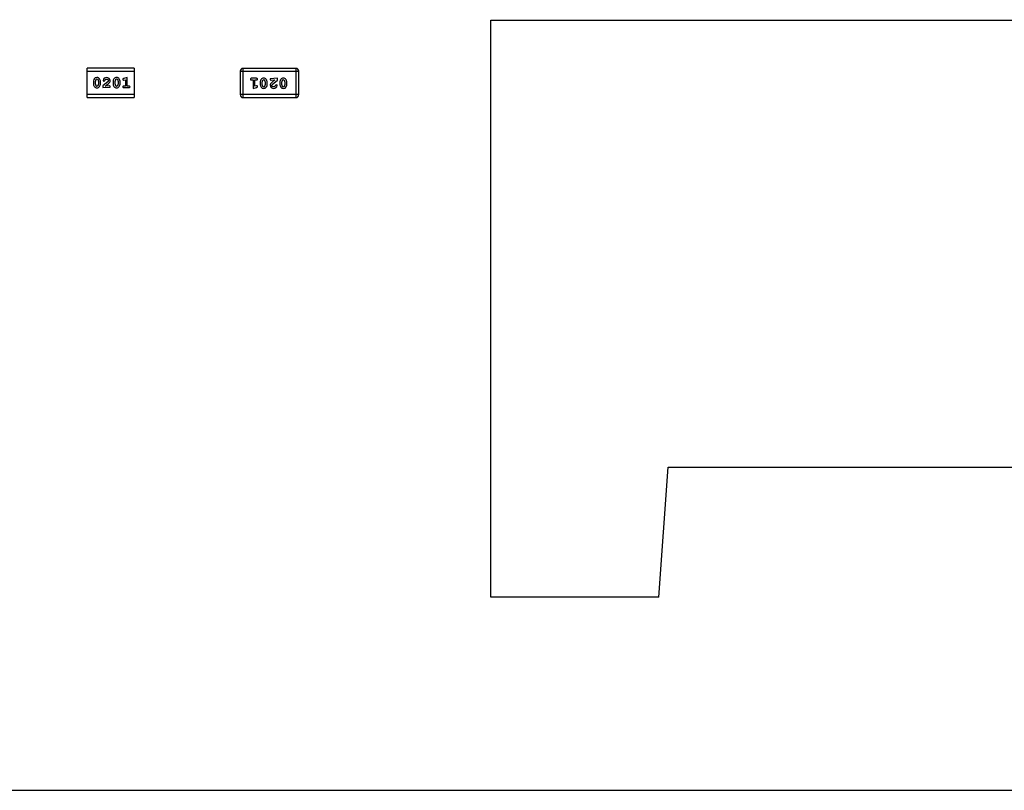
# Model space of a CAD drawing. Header units: inches. Extents: x -18 to 94, y -6 to 41.
# Tile 15 of 21: x 67.12 to 77.36, y -6.48 to 1.53. Entities that reach past the tile are written whole.
import ezdxf

# ---------------------------------------------------------------- set-up
doc = ezdxf.new("R2010")
doc.units = ezdxf.units.IN
doc.header["$LTSCALE"] = 1.21
doc.header["$MEASUREMENT"] = 0
doc.header["$PDMODE"] = 3
doc.header["$PDSIZE"] = 0.3125
doc.layers.get('0').update_dxf_attribs({"linetype": 'CONTINUOUS'})
doc.layers.get('Defpoints').update_dxf_attribs({"linetype": 'CONTINUOUS'})
doc.layers.add('DIM', color=3, linetype='CONTINUOUS')
doc.styles.get("Standard").update_dxf_attribs({"font": 'txt', "width": 0.8})
doc.dimstyles.get("Standard").update_dxf_attribs({"dimtxt": 0.15625, "dimasz": 0.1875, "dimexe": 0.125, "dimexo": 0.0625, "dimgap": 0.09, "dimtad": 0, "dimtih": 1, "dimtoh": 1, "dimzin": 4, "dimdsep": 46, "dimtxsty": 'STANDARD', "dimblk": '_FILLED', "dimblk1": '_FILLED', "dimblk2": '_FILLED', "dimcen": 0.09, "dimazin": 1, "dimtp": 0.01, "dimtm": 0.01, "dimtfac": 1, "dimtofl": 0, "dimtmove": 0, "dimatfit": 3, "dimldrblk": '_FILLED', "dimfxl": 1, "dimtolj": 1, "dimtzin": 4, "dimarcsym": 0})

# ---------------------------------------------------------------- blocks, each defined once
blk = doc.blocks.new('_FILLED')
at = {"color": 0, "linetype": 'ByBlock'}
blk.add_solid([(0, 0), (-1, 0.1667), (-1, -0.1667)], dxfattribs=at)
blk = doc.blocks.new('*D15')
at = {"layer": 'Defpoints', "color": 0}
for p in [(75.412, 6.555), (81.02, -6.484), (86.621, -6.484)]:
    blk.add_point(p, dxfattribs=at)
at = {"layer": 'DIM', "color": 0, "lineweight": -2}
for p, q in [((75.475, 6.555), (86.746, 6.555)), ((86.621, 5.055), (86.621, 2.226)), ((86.621, -4.984), (86.621, -2.154)), ((81.083, -6.484), (86.746, -6.484))]:
    blk.add_line(p, q, dxfattribs=at)
at = {"layer": 'DIM', "color": 0, "lineweight": -2, "xscale": 1.5, "yscale": 1.5, "zscale": 1.5}
for p, rotation in [((86.621, 6.555), 90), ((86.621, -6.484), 270)]:
    blk.add_blockref('_FILLED', p, dxfattribs=dict(at, rotation=rotation))
at = {"layer": 'DIM', "color": 0, "insert": (86.621, 0.036), "char_height": 1.5, "attachment_point": 5, "rotation": 90}
blk.add_mtext('\\A1;13.04', dxfattribs=at)

msp = doc.modelspace()

# ---------------------------------------------------------------- linework, layer by layer
at = {"color": 7, "linetype": 'Continuous'}
for p, q in [((72.02, 1.526), (82.02, 1.526)), ((72.02, -4.474), (72.02, 1.526)), ((68.309, 1.026), (67.821, 1.026)), ((67.821, 0.721), (67.821, 1.026)), ((68.309, 1.026), (68.309, 0.721)), ((69.442, 1.026), (69.991, 1.026)), ((69.442, 0.721), (69.442, 1.026)), ((69.991, 1.026), (69.991, 0.721)), ((67.821, 0.996), (68.309, 0.996)), ((67.921, 0.93), (67.904, 0.926)), ((68.236, 0.93), (68.2, 0.92)), ((68.236, 0.842), (68.236, 0.93)), ((69.412, 0.995), (70.021, 0.995)), ((69.412, 0.995), (69.412, 0.752)), ((69.58, 0.922), (69.528, 0.922)), ((69.8, 0.922), (69.723, 0.918)), ((69.8, 0.903), (69.8, 0.922)), ((70.021, 0.752), (70.021, 0.995)), ((67.884, 0.886), (67.884, 0.868)), ((67.909, 0.907), (67.901, 0.885)), ((67.901, 0.885), (67.901, 0.868)), ((67.901, 0.868), (67.909, 0.846)), ((67.921, 0.913), (67.909, 0.907)), ((67.909, 0.846), (67.921, 0.841)), ((67.933, 0.908), (67.921, 0.913)), ((67.921, 0.841), (67.933, 0.847)), ((67.941, 0.885), (67.933, 0.908)), ((67.933, 0.847), (67.941, 0.868)), ((67.941, 0.868), (67.941, 0.885)), ((67.958, 0.868), (67.958, 0.886)), ((68.037, 0.889), (67.982, 0.844)), ((67.982, 0.844), (67.982, 0.825)), ((67.982, 0.825), (68.059, 0.829)), ((68.008, 0.842), (68.042, 0.869)), ((68.047, 0.844), (68.008, 0.842)), ((68.041, 0.899), (68.036, 0.89)), ((68.089, 0.886), (68.089, 0.868)), ((68.113, 0.907), (68.106, 0.885)), ((68.106, 0.885), (68.106, 0.868)), ((68.106, 0.868), (68.114, 0.846)), ((68.126, 0.913), (68.113, 0.907)), ((68.114, 0.846), (68.126, 0.841)), ((68.138, 0.908), (68.126, 0.913)), ((68.126, 0.841), (68.138, 0.847)), ((68.145, 0.885), (68.138, 0.908)), ((68.138, 0.847), (68.145, 0.868)), ((68.145, 0.868), (68.145, 0.885)), ((68.163, 0.868), (68.163, 0.886)), ((68.2, 0.902), (68.219, 0.907)), ((68.219, 0.842), (68.202, 0.842)), ((68.202, 0.825), (68.254, 0.825)), ((68.219, 0.907), (68.219, 0.842)), ((68.254, 0.842), (68.236, 0.842)), ((69.528, 0.905), (69.545, 0.905)), ((69.545, 0.905), (69.545, 0.817)), ((69.545, 0.817), (69.582, 0.827)), ((69.562, 0.905), (69.58, 0.905)), ((69.562, 0.84), (69.562, 0.905)), ((69.582, 0.845), (69.562, 0.84)), ((69.619, 0.879), (69.619, 0.861)), ((69.644, 0.901), (69.636, 0.879)), ((69.636, 0.879), (69.636, 0.862)), ((69.636, 0.862), (69.644, 0.839)), ((69.656, 0.907), (69.644, 0.901)), ((69.644, 0.839), (69.656, 0.834)), ((69.668, 0.901), (69.656, 0.907)), ((69.656, 0.834), (69.668, 0.84)), ((69.676, 0.879), (69.668, 0.901)), ((69.668, 0.84), (69.676, 0.862)), ((69.676, 0.862), (69.676, 0.879)), ((69.693, 0.861), (69.693, 0.879)), ((69.734, 0.903), (69.773, 0.905)), ((69.773, 0.905), (69.74, 0.878)), ((69.74, 0.849), (69.745, 0.857)), ((69.745, 0.858), (69.8, 0.903)), ((69.823, 0.879), (69.823, 0.861)), ((69.848, 0.901), (69.841, 0.879)), ((69.841, 0.879), (69.841, 0.862)), ((69.841, 0.862), (69.848, 0.839)), ((69.86, 0.907), (69.848, 0.901)), ((69.848, 0.839), (69.86, 0.834)), ((69.872, 0.901), (69.86, 0.907)), ((69.86, 0.834), (69.873, 0.84)), ((69.861, 0.817), (69.878, 0.821)), ((69.88, 0.879), (69.872, 0.901)), ((69.873, 0.84), (69.88, 0.862)), ((69.88, 0.862), (69.88, 0.879)), ((69.897, 0.861), (69.897, 0.879)), ((68.309, 0.752), (67.821, 0.752)), ((67.821, 0.721), (68.309, 0.721)), ((70.021, 0.752), (69.412, 0.752)), ((69.442, 0.721), (69.991, 0.721)), ((73.767, -4.474), (73.865, -3.122)), ((73.865, -3.122), (80.175, -3.122)), ((73.767, -4.474), (72.02, -4.474)), ((-8.98, -6.474), (81.02, -6.484))]:
    msp.add_line(p, q, dxfattribs=at)
for centre, start, end in [((69.442, 0.995), 90, 180), ((69.991, 0.995), 0, 90), ((69.442, 0.752), 180, 270), ((69.991, 0.752), 270, 0)]:
    msp.add_arc(centre, 0.0305, start, end, dxfattribs=at)
for points in [[(67.904, 0.926), (67.891, 0.918), (67.884, 0.901), (67.884, 0.886)], [(68.042, 0.869), (68.05, 0.876), (68.059, 0.887), (68.059, 0.898)], [(69.74, 0.878), (69.731, 0.871), (69.723, 0.861), (69.723, 0.85)], [(69.878, 0.821), (69.89, 0.829), (69.897, 0.847), (69.897, 0.861)]]:
    msp.add_open_spline(points, degree=3, dxfattribs=at)
for points, knots in [([(67.958, 0.886), (67.958, 0.896), (67.952, 0.912), (67.937, 0.929), (67.926, 0.93), (67.921, 0.93)], [0, 0, 0, 0, 0.498442, 0.749037, 1, 1, 1, 1]), ([(68.022, 0.93), (68.014, 0.93), (67.996, 0.926), (67.985, 0.909), (67.985, 0.901)], [0, 0, 0, 0, 0.501632, 1, 1, 1, 1]), ([(68.059, 0.898), (68.059, 0.906), (68.05, 0.925), (68.031, 0.93), (68.022, 0.93)], [0, 0, 0, 0, 0.497416, 1, 1, 1, 1]), ([(68.125, 0.93), (68.12, 0.93), (68.109, 0.928), (68.094, 0.913), (68.089, 0.896), (68.089, 0.886)], [0, 0, 0, 0, 0.25074, 0.501214, 1, 1, 1, 1]), ([(68.163, 0.886), (68.163, 0.896), (68.157, 0.912), (68.142, 0.929), (68.131, 0.93), (68.125, 0.93)], [0, 0, 0, 0, 0.498442, 0.749037, 1, 1, 1, 1]), ([(69.528, 0.922), (69.525, 0.922), (69.52, 0.922), (69.517, 0.916), (69.517, 0.914)], [0, 0, 0, 0, 0.493875, 1, 1, 1, 1]), ([(69.591, 0.914), (69.591, 0.916), (69.588, 0.922), (69.582, 0.922), (69.58, 0.922)], [0, 0, 0, 0, 0.496248, 1, 1, 1, 1]), ([(69.656, 0.924), (69.651, 0.924), (69.639, 0.922), (69.624, 0.906), (69.619, 0.89), (69.619, 0.879)], [0, 0, 0, 0, 0.250783, 0.501206, 1, 1, 1, 1]), ([(69.693, 0.879), (69.693, 0.89), (69.687, 0.906), (69.672, 0.922), (69.661, 0.924), (69.656, 0.924)], [0, 0, 0, 0, 0.498498, 0.749061, 1, 1, 1, 1]), ([(69.86, 0.924), (69.855, 0.924), (69.844, 0.922), (69.828, 0.906), (69.824, 0.89), (69.823, 0.879)], [0, 0, 0, 0, 0.250783, 0.501206, 1, 1, 1, 1]), ([(69.897, 0.879), (69.897, 0.89), (69.892, 0.906), (69.877, 0.922), (69.866, 0.924), (69.86, 0.924)], [0, 0, 0, 0, 0.498498, 0.749061, 1, 1, 1, 1]), ([(67.884, 0.868), (67.884, 0.857), (67.89, 0.841), (67.905, 0.825), (67.916, 0.823), (67.921, 0.823)], [0, 0, 0, 0, 0.498498, 0.749061, 1, 1, 1, 1]), ([(67.921, 0.823), (67.926, 0.823), (67.938, 0.826), (67.953, 0.841), (67.958, 0.857), (67.958, 0.868)], [0, 0, 0, 0, 0.250783, 0.501206, 1, 1, 1, 1]), ([(67.985, 0.901), (67.985, 0.899), (67.985, 0.895), (67.99, 0.894), (67.991, 0.895)], [0, 0, 0, 0, 0.535693, 1, 1, 1, 1]), ([(67.994, 0.893), (67.996, 0.893), (68.002, 0.896), (68.003, 0.901), (68.005, 0.903)], [0, 0, 0, 0, 0.49364, 1, 1, 1, 1]), ([(68.005, 0.903), (68.007, 0.906), (68.011, 0.912), (68.018, 0.913), (68.022, 0.913)], [0, 0, 0, 0, 0.499158, 1, 1, 1, 1]), ([(68.022, 0.913), (68.026, 0.913), (68.035, 0.912), (68.041, 0.903), (68.041, 0.899)], [0, 0, 0, 0, 0.504377, 1, 1, 1, 1]), ([(68.059, 0.829), (68.059, 0.833), (68.061, 0.842), (68.051, 0.845), (68.047, 0.844)], [0, 0, 0, 0, 0.512827, 1, 1, 1, 1]), ([(68.089, 0.868), (68.089, 0.857), (68.094, 0.841), (68.109, 0.825), (68.12, 0.823), (68.126, 0.823)], [0, 0, 0, 0, 0.498498, 0.749061, 1, 1, 1, 1]), ([(68.126, 0.823), (68.131, 0.823), (68.142, 0.826), (68.158, 0.841), (68.162, 0.857), (68.163, 0.868)], [0, 0, 0, 0, 0.250783, 0.501206, 1, 1, 1, 1]), ([(68.2, 0.92), (68.198, 0.92), (68.193, 0.919), (68.191, 0.914), (68.191, 0.911)], [0, 0, 0, 0, 0.50357, 1, 1, 1, 1]), ([(68.191, 0.911), (68.191, 0.909), (68.192, 0.904), (68.197, 0.902), (68.2, 0.902)], [0, 0, 0, 0, 0.504548, 1, 1, 1, 1]), ([(68.202, 0.842), (68.199, 0.842), (68.194, 0.842), (68.191, 0.836), (68.191, 0.834)], [0, 0, 0, 0, 0.49412, 1, 1, 1, 1]), ([(68.191, 0.834), (68.191, 0.831), (68.194, 0.825), (68.199, 0.825), (68.202, 0.825)], [0, 0, 0, 0, 0.496248, 1, 1, 1, 1]), ([(68.265, 0.834), (68.265, 0.836), (68.262, 0.842), (68.256, 0.842), (68.254, 0.842)], [0, 0, 0, 0, 0.496425, 1, 1, 1, 1]), ([(68.254, 0.825), (68.256, 0.825), (68.262, 0.826), (68.265, 0.831), (68.265, 0.834)], [0, 0, 0, 0, 0.493875, 1, 1, 1, 1]), ([(69.517, 0.914), (69.517, 0.911), (69.519, 0.905), (69.525, 0.905), (69.528, 0.905)], [0, 0, 0, 0, 0.496425, 1, 1, 1, 1]), ([(69.58, 0.905), (69.582, 0.905), (69.588, 0.906), (69.591, 0.911), (69.591, 0.914)], [0, 0, 0, 0, 0.49412, 1, 1, 1, 1]), ([(69.591, 0.836), (69.591, 0.838), (69.589, 0.843), (69.584, 0.845), (69.582, 0.845)], [0, 0, 0, 0, 0.504548, 1, 1, 1, 1]), ([(69.582, 0.827), (69.584, 0.827), (69.589, 0.828), (69.591, 0.834), (69.591, 0.836)], [0, 0, 0, 0, 0.50357, 1, 1, 1, 1]), ([(69.619, 0.861), (69.619, 0.851), (69.625, 0.835), (69.64, 0.819), (69.651, 0.817), (69.656, 0.817)], [0, 0, 0, 0, 0.498442, 0.749037, 1, 1, 1, 1]), ([(69.656, 0.817), (69.661, 0.817), (69.672, 0.819), (69.688, 0.835), (69.693, 0.851), (69.693, 0.861)], [0, 0, 0, 0, 0.25074, 0.501214, 1, 1, 1, 1]), ([(69.723, 0.918), (69.723, 0.914), (69.721, 0.906), (69.731, 0.902), (69.734, 0.903)], [0, 0, 0, 0, 0.512827, 1, 1, 1, 1]), ([(69.723, 0.85), (69.723, 0.841), (69.732, 0.822), (69.751, 0.817), (69.759, 0.817)], [0, 0, 0, 0, 0.497416, 1, 1, 1, 1]), ([(69.76, 0.834), (69.755, 0.834), (69.746, 0.836), (69.74, 0.844), (69.74, 0.849)], [0, 0, 0, 0, 0.504377, 1, 1, 1, 1]), ([(69.759, 0.817), (69.768, 0.817), (69.785, 0.822), (69.796, 0.838), (69.797, 0.846)], [0, 0, 0, 0, 0.501632, 1, 1, 1, 1]), ([(69.777, 0.844), (69.775, 0.841), (69.771, 0.835), (69.763, 0.834), (69.76, 0.834)], [0, 0, 0, 0, 0.499158, 1, 1, 1, 1]), ([(69.788, 0.855), (69.785, 0.855), (69.78, 0.852), (69.778, 0.846), (69.777, 0.844)], [0, 0, 0, 0, 0.49364, 1, 1, 1, 1]), ([(69.797, 0.846), (69.797, 0.848), (69.797, 0.853), (69.792, 0.853), (69.79, 0.852)], [0, 0, 0, 0, 0.535693, 1, 1, 1, 1]), ([(69.823, 0.861), (69.823, 0.851), (69.829, 0.835), (69.844, 0.819), (69.855, 0.817), (69.861, 0.817)], [0, 0, 0, 0, 0.498442, 0.749037, 1, 1, 1, 1])]:
    msp.add_open_spline(points, degree=3, knots=knots, dxfattribs=at)

# ---------------------------------------------------------------- dimensions: what is measured, and where the dimension line sits
at = {"layer": 'DIM'}
dim = msp.add_linear_dim(base=(86.621, -6.484), p1=(75.412, 6.555), p2=(81.02, -6.484), angle=90, dimstyle='STANDARD', override={"dimtxt": 1.5, "dimasz": 1.5, "dimtih": 0, "dimtoh": 0, "dimzin": 0, "dimcen": 0.198, "dimadec": 0, "dimazin": 0, "dimtp": 0, "dimtm": 0, "dimtdec": 4, "dimtzin": 0}, dxfattribs=at)
dim.commit()
dim.dimension.update_dxf_attribs({"geometry": '*D15', "text_midpoint": (86.621, 0.036)})

doc.saveas('drawing.dxf')
